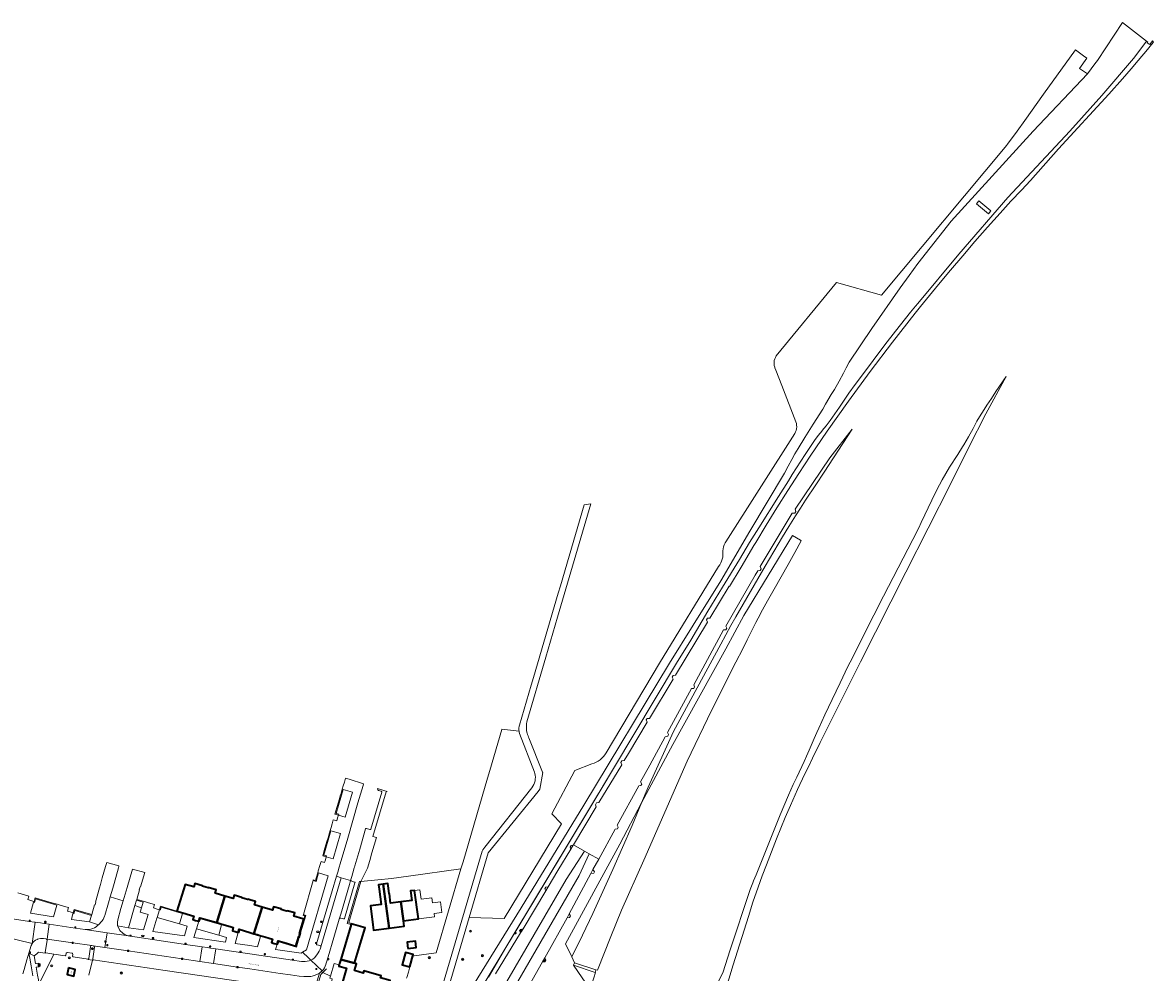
# Model space of a CAD drawing. Header units: metres. Extents: x 136597 to 137331, y 452400 to 453440.
# Tile 40 of 40: x 136917 to 137331, y 453092 to 453440. Entities that reach past the tile are written whole.
import ezdxf
from ezdxf.enums import TextEntityAlignment as Align

# ---------------------------------------------------------------- set-up
doc = ezdxf.new("R2010")
doc.units = ezdxf.units.M
doc.layers.get('0').update_dxf_attribs({"lineweight": 25})
for name, color, linetype, lineweight in [('AB-ondergrond', 7, 'Continuous', 25), ('B-WE-GR-BEPLANTING_CULTUUR_BOSPLANTSOEN-GV', 90, 'Continuous', 18), ('B-WE-GR-BEPLANTING_CULTUUR_HEESTERS-GV', 90, 'Continuous', 18), ('B-WE-GR-BOOM-S @ 0.2', 90, 'Continuous', 25), ('B-WE-GR-GROENVOORZIENING-GV', 80, 'Continuous', 18), ('B-WE-GR-HAAG-G', 90, 'GR-HAAG1', 13), ('B-WE-IE-TERREINAFSCHEIDING_KUNSTMATIG_HEKWERK-G', 20, 'IE-TERREINAFSCHEIDING-KUNSTMATIG', 18), ('B-WE-IE-TERREINAFSCHEIDING_KUNSTMATIG_MUUR-GV', 90, 'Continuous', 18), ('B-WE-KL-ET_KAST-S @ 0.2', 10, 'Continuous', 25), ('B-WE-KL-ET_LS_OV_LICHTMAST-S @ 0.2', 190, 'Continuous', 25), ('B-WE-KL-WATER-S @ 0.2', 170, 'Continuous', 25), ('B-WE-KW-KUNSTWERK_GELUIDSWERING_SCHERM-G', 170, 'Continuous', 18), ('B-WE-OG-BEBOUWING-GV', 7, 'Continuous', 35), ('B-WE-OG-BEBOUWING-T18', 10, 'Continuous', 18), ('B-WE-OG-TERREIN_CULTUURSCHEIDING-GV', 7, 'Continuous', 18), ('B-WE-OG-TERREIN_ERF-GV', 7, 'Continuous', 18), ('B-WE-OG-TOPOGRAFIE-T18', 10, 'Continuous', 18), ('B-WE-RI-GWA_KOLK-S @ 0.2', 30, 'Continuous', 25), ('B-WE-RI-GWA_RIOOLPUT-S @ 0.2', 30, 'Continuous', 25), ('B-WE-VH-VERHARDING_ASFALT-GV', 252, 'Continuous', 18), ('B-WE-VH-VERHARDING_BETONSTRAATSTEEN-GV', 252, 'Continuous', 18), ('B-WE-VH-VERHARDING_GESLOTEN-GV', 252, 'Continuous', 18), ('B-WE-VH-VERHARDING_OPEN-GV', 252, 'Continuous', 18), ('B-WE-VH-VERHARDING_STRAATBAKSTEEN-GV', 252, 'Continuous', 18), ('B-WE-VH-VERHARDING_TEGEL-GV', 252, 'Continuous', 18)]:
    doc.layers.add(name, color=color, linetype=linetype, lineweight=lineweight)
doc.styles.add('NLCS-ISO', font='NLCS-ISO.ttf')
doc.styles.add('NLCS-ISO-ANNOTATIEF-T18', font='NLCS-ISO.ttf', dxfattribs={"height": 1.8})
doc.linetypes.add('GR-HAAG1', pattern='A,6,[176,NLCS.shx,S=0.125,R=0,X=0,Y=0],-2', length=8)
doc.linetypes.add('IE-TERREINAFSCHEIDING-KUNSTMATIG', pattern='A,4,[82,NLCS.SHX,S=0.75,R=90,X=0,Y=0],4,-2', length=10)

# ---------------------------------------------------------------- blocks, each defined once
blk = doc.blocks.new('SKL-ET_KAST_ELEKTRA-SO')
at = {"color": 0, "linetype": 'ByBlock', "lineweight": 18}
for points in [[(-2, 2), (2, 2), (2, 1.68), (-2, 1.68)], [(-2, 1.52), (2, 1.52), (2, -2), (-2, -2)]]:
    blk.add_lwpolyline(points, close=True, dxfattribs=at)
at = {"color": 0, "linetype": 'ByBlock', "lineweight": 18, "style": 'NLCS-ISO'}
blk.add_text('et', height=1.5, dxfattribs=at).set_placement((0, 0), align=Align.MIDDLE_CENTER)
blk = doc.blocks.new('SKL-ET_OV_LICHTMAST-SO')
at = {"color": 0, "linetype": 'ByBlock', "lineweight": 18}
for points in [[(-1.2, 0), (-2, 0)], [(-1.4, 1.4), (-0.9, 0.9)], [(0, 2), (0, 1.2)], [(0.9, 0.9), (1.4, 1.4)], [(2, 0), (1.2, 0)], [(-1.4, -1.4), (-0.9, -0.9)], [(0, -1.2), (0, -2)], [(0.9, -0.9), (1.4, -1.4)]]:
    blk.add_lwpolyline(points, dxfattribs=at)
blk.add_circle((0, 0), 1, dxfattribs=at)
blk = doc.blocks.new('SKL-WATER_BRANDKRAAN_BRANDPUT-SO')
at = {"color": 0, "linetype": 'ByBlock', "lineweight": 18}
blk.add_ellipse((0, 0), major_axis=(2.5, 0), ratio=0.54, dxfattribs=at)
blk = doc.blocks.new('SRI-KOLK-SO')
at = {"color": 0, "linetype": 'ByBlock', "lineweight": 18}
blk.add_lwpolyline([(-1.125, -1.125), (1.125, -1.125), (1.125, 1.125), (-1.125, 1.125)], close=True, dxfattribs=at)
at = {"color": 0, "linetype": 'ByBlock', "lineweight": 18, "style": 'NLCS-ISO'}
blk.add_text('k', height=1.5, dxfattribs=at).set_placement((0, 0), align=Align.MIDDLE_CENTER)
blk = doc.blocks.new('SRI-PUT_INSPECTIEPUT_RIOOLPUT-SO')
at = {"color": 0, "linetype": 'ByBlock', "lineweight": 18}
blk.add_lwpolyline([(-1.125, -1.125), (1.125, -1.125), (1.125, 1.125), (-1.125, 1.125)], close=True, dxfattribs=at)
blk = doc.blocks.new('SGR-BOOM_01-SO')
at = {"linetype": 'ByBlock', "lineweight": 18}
h = blk.add_hatch(color=0, dxfattribs=at)
h.dxf.hatch_style = 1
edge = h.paths.add_edge_path()
edge.add_arc((0, 0), 0.25, 0, 360)
at = {"color": 0, "linetype": 'ByBlock', "lineweight": 18}
for radius in [2, 0.25]:
    blk.add_circle((0, 0), radius, dxfattribs=at)
blk = doc.blocks.new('A$C8609b1a7')
at = {"layer": 'B-WE-GR-BEPLANTING_CULTUUR_BOSPLANTSOEN-GV', "color": 9, "flags": 128}
for points in [[(-242.968, -366.928), (-225.882, -338.687), (-221.392, -331.265), (-194.267, -286.187), (-163.44, -234.6), (-158.193, -226.175), (-151.895, -215.549), (-146.6, -206.74), (-140.343, -196.622), (-136.64, -190.401), (-133.302, -185.045), (-126.029, -173.598), (-122.43, -167.782), (-121.033, -165.556), (-116.287, -158.171), (-114.592, -155.605), (-112.831, -153.084), (-111.483, -151.274), (-110.071, -149.512), (-109.999, -149.426), (-108.546, -147.625), (-107.152, -145.779), (-105.423, -143.341), (-103.76, -140.857), (-102.025, -138.243), (-100.287, -135.75), (-97.991, -132.577), (-95.652, -129.436), (-87.072, -118.067), (-83.166, -112.983), (-79.563, -108.363), (-77.739, -106.071), (-75.876, -103.81), (-75.025, -102.848), (-60.005, -84.771), (-41.984, -64.019), (-19.358, -39.747), (-7.62, -26.704), (3.995, -13.128), (8.172, -7.61), (8.776, -6.811), (0, 0), (-9.221, -13.88), (-10.169, -15.094), (-12.882, -18.763), (-32.787, -39.747), (-62.778, -72.733), (-75.07, -88.215), (-78.222, -92.598), (-81.461, -97.171), (-91.888, -112.09), (-100.199, -124.374), (-101.204, -126.39), (-102.245, -128.389), (-103.868, -131.369), (-105.55, -134.317), (-106.744, -136.253), (-108.811, -139.785), (-109.871, -141.535), (-113.357, -147.026), (-116.4, -151.97), (-118.816, -155.941), (-120.01, -157.935), (-121.171, -159.949), (-122.549, -162.461), (-123.873, -165.002), (-136.539, -186.277), (-147.173, -204.476), (-157.252, -220.63), (-166.006, -234.6), (-197.327, -286.63), (-220.261, -324.157), (-244.131, -362.657)], [(-244.131, -362.657), (-220.261, -324.157), (-197.327, -286.63), (-166.006, -234.6), (-157.252, -220.63), (-147.173, -204.476), (-136.539, -186.277), (-123.873, -165.002), (-122.549, -162.461), (-121.171, -159.949), (-120.01, -157.935), (-118.816, -155.941), (-116.4, -151.97), (-113.357, -147.026), (-109.871, -141.535), (-108.811, -139.785), (-106.744, -136.253), (-105.55, -134.317), (-103.868, -131.369), (-102.245, -128.389), (-101.204, -126.39), (-100.199, -124.374), (-91.888, -112.09), (-81.461, -97.171), (-78.222, -92.598), (-75.07, -88.215), (-62.778, -72.733), (-32.787, -39.747), (-12.882, -18.763), (-15.806, -16.777), (-13.116, -13.037), (-14.351, -12.114), (-17.202, -9.983), (-28.95, -26.155), (-35.786, -35.793), (-38.654, -39.747), (-42.111, -44.539), (-42.549, -45.063), (-43.055, -45.593), (-88.271, -99.882), (-104.774, -95.202), (-126.895, -122.064), (-127.2, -122.601), (-127.433, -123.173), (-127.591, -123.771), (-127.669, -124.384), (-127.669, -125.002), (-127.588, -125.614), (-127.429, -126.211), (-127.337, -126.461), (-127.016, -127.285), (-124.82, -132.956), (-119.684, -146.212), (-119.503, -146.829), (-119.403, -147.455), (-119.383, -148.089), (-119.442, -148.72), (-119.58, -149.339), (-119.796, -149.936), (-120.084, -150.501), (-145.392, -190.148), (-145.614, -190.536), (-145.939, -191.232), (-146.19, -191.958), (-146.364, -192.705), (-146.459, -193.467), (-146.474, -194.235), (-146.41, -195), (-146.489, -195.731), (-146.648, -196.472), (-146.884, -197.192), (-147.195, -197.882), (-147.576, -198.537), (-148.025, -199.147), (-169.645, -234.581), (-189.225, -267.466), (-189.652, -268.113), (-190.183, -268.78), (-190.775, -269.395), (-191.422, -269.952), (-192.118, -270.446), (-192.857, -270.872), (-193.633, -271.228), (-194.439, -271.509), (-200.663, -273.935), (-209.109, -289.76), (-205.578, -293.44), (-226.563, -328.072), (-239.356, -327.689), (-250.989, -367.193)]]:
    blk.add_lwpolyline(points, dxfattribs=at)
for points in [[(-52.687, -65.258), (-48.285, -68.956), (-49.175, -70.016), (-53.578, -66.318)], [(-192.316, -347.075), (-187.529, -334.686), (-183.585, -325.114), (-175.424, -306.749), (-159.472, -270.521), (-150.538, -251.993), (-141.705, -234.258), (-139.145, -229.307), (-137.525, -226.108), (-134.328, -219.688), (-132.666, -216.51), (-132.507, -216.213), (-130.11, -211.821), (-127.643, -207.467), (-125.07, -202.98), (-122.525, -198.477), (-120.097, -194.119), (-117.697, -189.746), (-118.004, -189.559), (-120.872, -187.805), (-138.8, -217.133), (-145.384, -229.34), (-164.798, -264.38), (-176.179, -285.754), (-179.658, -294.019), (-183.159, -302.132), (-186.734, -310.212), (-190.382, -318.259), (-194.103, -326.273), (-197.896, -334.254), (-201.761, -342.199), (-200.75, -344.305), (-192.907, -346.881)]]:
    blk.add_lwpolyline(points, close=True, dxfattribs=at)
at = {"layer": 'B-WE-GR-BEPLANTING_CULTUUR_HEESTERS-GV', "color": 9, "flags": 128}
blk.add_lwpolyline([(-378.682, -348.89), (-377.3, -343.404), (-379.014, -343.139), (-378.987, -342.965), (-384.408, -342.173), (-384.503, -342.138), (-384.597, -342.034), (-384.62, -341.896), (-384.551, -341.313), (-384.567, -341.117), (-384.659, -340.942), (-384.812, -340.818), (-384.942, -340.772), (-386.461, -340.565), (-386.66, -340.585), (-386.835, -340.68), (-386.959, -340.836), (-387.008, -340.992), (-387.09, -341.526), (-387.128, -341.625), (-387.234, -341.716), (-387.373, -341.735), (-391.569, -341.128), (-396.904, -351.989)], dxfattribs=at)
blk.add_lwpolyline([(-384.205, -349.236), (-386.635, -348.676), (-386.095, -346.236), (-383.665, -346.796)], close=True, dxfattribs=at)
at = {"layer": 'B-WE-GR-GROENVOORZIENING-GV', "color": 9, "flags": 128}
for points in [[(-145.826, -355.577), (-142.706, -345.027), (-137.096, -327.347), (-135.4, -322.125), (-133.473, -316.629), (-132.001, -312.542), (-130.494, -308.467), (-128.67, -303.681), (-126.797, -298.913), (-125.217, -295.013), (-123.595, -291.133), (-121.669, -286.717), (-119.055, -280.901), (-116.369, -275.119), (-115.234, -272.754), (-113.611, -269.371), (-110.781, -263.658), (-96.049, -234.114), (-79.413, -201.295), (-63.036, -168.988), (-56.331, -155.521), (-50.04, -143.333), (-42.705, -129.574), (-46.388, -135.118), (-48.084, -137.612), (-49.759, -140.121), (-51.369, -142.672), (-51.829, -143.428), (-53.344, -146.019), (-54.79, -148.649), (-56.445, -151.669), (-58.169, -154.65), (-58.626, -155.413), (-60.369, -158.226), (-63.39, -162.849), (-64.777, -165.107), (-66.095, -167.405), (-67.121, -169.299), (-68.536, -172.053), (-69.879, -174.842), (-73.742, -183.036), (-74.639, -184.978), (-76.801, -189.332), (-87.63, -210.027), (-91.169, -217.035), (-99.846, -234.215), (-100.621, -235.822), (-103.415, -241.786), (-106.393, -247.901), (-109.034, -253.554), (-111.307, -258.367), (-112.044, -259.981), (-113, -262.149), (-114.847, -266.513), (-115.803, -268.681), (-116.679, -270.597), (-119.372, -276.315), (-120.624, -279.045), (-122.353, -282.889), (-125.499, -290.09), (-134.292, -312.077), (-135.21, -314.284), (-135.499, -315.027), (-135.956, -316.282), (-136.387, -317.546), (-143.87, -340.014), (-146.289, -347.694), (-151.754, -358.785)], [(-195.068, -354.136), (-201.125, -345.205), (-200.75, -344.305), (-201.761, -342.199), (-204.073, -337.378), (-184.21, -300.837), (-176.179, -285.754), (-173.806, -279.991), (-164.533, -259.633), (-147.207, -227.595), (-145.341, -224.205), (-143.456, -220.825), (-141.624, -217.589), (-130.915, -199.107), (-124.57, -188.377), (-122.233, -184.493), (-119.842, -180.642), (-118.002, -177.771), (-116.121, -174.927), (-112.33, -169.258), (-109.305, -164.685), (-99.016, -148.877), (-107.259, -159.44), (-119.963, -178.251), (-119.702, -179.088), (-120.097, -179.672), (-121, -179.723), (-132.795, -199.236), (-132.414, -200.012), (-132.827, -200.692), (-133.616, -200.756), (-134.556, -202.373), (-145.386, -220.992), (-144.973, -221.762), (-145.291, -222.34), (-146.194, -222.442), (-157.123, -242.494), (-156.767, -243.217), (-157.091, -243.827), (-157.923, -243.916), (-166.661, -259.994), (-166.346, -260.712), (-166.638, -261.359), (-167.537, -261.547), (-173.221, -271.916), (-176.599, -278.077), (-176.129, -278.889), (-176.434, -279.454), (-177.273, -279.492), (-185.143, -293.934), (-184.736, -294.707), (-185.035, -295.252), (-185.881, -295.341), (-191.92, -306.363), (-194.006, -310.17), (-193.49, -310.987), (-193.745, -311.513), (-194.763, -311.64), (-202.741, -326.355), (-202.296, -327.103), (-202.588, -327.698), (-203.479, -327.869), (-211.641, -342.512), (-211.241, -343.389), (-211.578, -343.993), (-212.499, -343.974), (-220.743, -358.499)], [(-253.764, -368.493), (-234.572, -303.476), (-234.33, -302.942), (-234.018, -302.446), (-233.642, -301.997), (-233.621, -301.975), (-216.4, -280.26), (-216.003, -279.685), (-215.675, -279.068), (-215.419, -278.418), (-215.239, -277.743), (-215.137, -277.052), (-215.115, -276.354), (-215.173, -275.657), (-215.31, -274.972), (-215.441, -274.536), (-220.897, -260.376), (-221.063, -259.723), (-221.093, -259.49), (-227.383, -258.814), (-227.405, -258.888), (-231.835, -273.971), (-232.628, -276.686), (-241.625, -307.375), (-242.411, -309.966), (-251.402, -340.671), (-259.487, -341.82), (-259.864, -341.873), (-261.07, -345.85), (-261.347, -346.762), (-261.646, -347.745), (-262.23, -349.665)]]:
    blk.add_lwpolyline(points, dxfattribs=at)
for points in [[(-201.761, -342.199), (-197.896, -334.254), (-194.103, -326.273), (-190.382, -318.259), (-186.734, -310.212), (-183.159, -302.132), (-179.658, -294.019), (-176.179, -285.754), (-184.21, -300.837), (-204.073, -337.378)], [(-300.367, -340.498), (-298.98, -339.642), (-291.003, -312.454), (-294.53, -311.42), (-295.443, -314.539), (-296.571, -314.208), (-300.079, -326.699), (-299.206, -326.955), (-301.1, -333.405), (-300.995, -333.436), (-301.501, -335.159), (-301.606, -335.128), (-302.617, -338.57), (-309.141, -336.658), (-309.433, -337.654), (-309.721, -337.57), (-310.325, -339.423), (-300.92, -340.84)], [(-378.483, -329.387), (-377.706, -326.963), (-383.809, -325.18), (-384.179, -326.433), (-384.514, -326.341), (-385.089, -328.43)], [(-364.193, -331.503), (-358.674, -332.306), (-356.995, -326.675), (-359.879, -325.829), (-359.414, -324.16), (-361.809, -323.409)], [(-353.682, -327.765), (-353.754, -328.007), (-355.196, -332.837), (-343.696, -334.498), (-342.615, -330.888), (-345.522, -330.086)], [(-331.07, -334.221), (-339.227, -331.896), (-340.171, -335.114), (-328.688, -336.778), (-328.215, -335.097)], [(-323.934, -333.277), (-325.104, -337.308), (-319.696, -338.013), (-316.858, -338.455), (-315.805, -334.704), (-319.696, -333.528), (-323.376, -332.415), (-323.646, -333.359)]]:
    blk.add_lwpolyline(points, close=True, dxfattribs=at)
at = {"layer": 'B-WE-GR-HAAG-G', "color": 9, "flags": 128}
blk.add_lwpolyline([(-242.411, -309.966), (-251.402, -340.671), (-259.487, -341.82), (-259.864, -341.873), (-261.07, -345.85)], dxfattribs=at)
at = {"layer": 'B-WE-IE-TERREINAFSCHEIDING_KUNSTMATIG_HEKWERK-G', "color": 9, "flags": 128}
for points in [[(-295.041, -353.19), (-293.651, -348.603), (-291.574, -346.502)], [(-261.07, -345.85), (-261.347, -346.762), (-261.646, -347.745), (-262.23, -349.665), (-262.334, -350.009)]]:
    blk.add_lwpolyline(points, dxfattribs=at)
at = {"layer": 'B-WE-IE-TERREINAFSCHEIDING_KUNSTMATIG_MUUR-GV', "color": 9, "flags": 128}
blk.add_lwpolyline([(-201.125, -345.205), (-193.227, -347.836), (-192.907, -346.881), (-200.75, -344.305)], close=True, dxfattribs=at)
at = {"layer": 'B-WE-KW-KUNSTWERK_GELUIDSWERING_SCHERM-G', "color": 9, "flags": 128}
for points in [[(-188.481, -276.505), (-222.985, -333.806), (-225.882, -338.687)], [(-232.345, -349.576), (-225.882, -338.687)]]:
    blk.add_lwpolyline(points, dxfattribs=at)
at = {"layer": 'B-WE-OG-BEBOUWING-GV', "color": 9, "flags": 128}
for points in [[(-328.815, -319.894), (-332.44, -318.829), (-332.096, -317.587), (-334.924, -316.791), (-334.978, -316.942), (-335.813, -316.699), (-337.068, -316.333), (-337.024, -316.153), (-339.881, -315.352), (-340.226, -316.559), (-343.425, -315.649), (-346.456, -325.378), (-344.319, -326.006), (-341.412, -326.861), (-340.244, -327.205), (-340.628, -328.502), (-339.586, -328.805), (-338.419, -329.144), (-338.008, -327.864), (-331.849, -329.631)], [(-270.837, -315.571), (-272.591, -315.805), (-272.384, -317.354), (-271.629, -323.001), (-275.573, -323.525), (-274.65, -330.445), (-274.385, -332.437), (-268.673, -331.678)], [(-270.837, -315.571), (-268.673, -331.678), (-263.141, -330.943), (-263.407, -328.952), (-264.364, -322.032), (-268.13, -322.533), (-268.596, -319.05), (-268.645, -319.057), (-268.924, -316.954), (-268.912, -316.952), (-269.126, -315.342)], [(-264.364, -322.032), (-263.407, -328.952), (-257.89, -328.219), (-259.372, -317.825), (-260.896, -318.027), (-260.431, -321.51)], [(-315.19, -323.917), (-318.029, -323.085), (-317.669, -321.856), (-319.696, -321.262), (-320.501, -321.003), (-320.542, -321.134), (-321.365, -320.885), (-322.652, -320.497), (-322.61, -320.37), (-325.454, -319.538), (-325.814, -320.776), (-328.815, -319.894), (-331.849, -329.631), (-329.953, -330.175), (-326.95, -331.036), (-325.766, -331.376), (-326.116, -332.598), (-325.112, -332.91), (-323.934, -333.277), (-323.581, -332.04), (-319.696, -333.251), (-318.232, -333.68)], [(-299.939, -328.386), (-300.249, -328.295), (-303.605, -327.311), (-303.245, -326.084), (-306.07, -325.256), (-306.12, -325.428), (-307.089, -325.144), (-308.253, -324.803), (-308.203, -324.631), (-311.019, -323.806), (-311.379, -325.034), (-315.19, -323.917), (-318.232, -333.68), (-317.041, -334.029), (-315.718, -334.417), (-314.21, -334.859), (-312.608, -335.329), (-311.437, -335.672), (-311.813, -336.957), (-310.857, -337.237), (-309.721, -337.57), (-309.345, -336.286), (-306.274, -337.186), (-303.683, -337.945), (-302.82, -338.198), (-301.809, -334.755), (-301.704, -334.786), (-301.367, -333.639), (-301.472, -333.608)], [(-286.427, -343.072), (-281.352, -344.519), (-278.82, -335.981), (-277.504, -331.547), (-282.567, -330.058), (-282.644, -330.317)], [(-261.833, -339.137), (-258.791, -338.787), (-259.062, -336.435), (-262.104, -336.785)], [(-287.02, -345.089), (-287.118, -345.424), (-287.145, -345.517), (-284.268, -346.363), (-287.142, -356.105), (-274.696, -359.755), (-273.656, -356.168), (-270.112, -357.196), (-268.273, -350.857), (-271.836, -349.823), (-271.646, -349.17), (-277.993, -347.323), (-278.217, -348.091), (-281.337, -347.181), (-280.623, -344.732), (-281.352, -344.519), (-286.427, -343.072), (-286.889, -344.643)], [(-261.07, -345.85), (-259.854, -341.258), (-262.648, -340.518), (-263.864, -345.11)], [(-386.095, -346.236), (-386.635, -348.676), (-384.205, -349.236), (-383.665, -346.796)]]:
    blk.add_lwpolyline(points, close=True, dxfattribs=at)
at = {"layer": 'B-WE-OG-TERREIN_CULTUURSCHEIDING-GV', "color": 9, "flags": 128}
for points in [[(-229.691, -348.437), (-220.604, -333.387), (-220.903, -332.62), (-220.585, -332.088), (-219.645, -331.924), (-211.336, -318.038), (-211.642, -317.265), (-211.298, -316.644), (-210.458, -316.556), (-206.853, -310.592), (-202.111, -302.746), (-202.41, -301.973), (-202.047, -301.333), (-201.214, -301.257), (-201.127, -301.111), (-192.841, -287.2), (-193.118, -286.428), (-192.699, -285.698), (-191.822, -285.616), (-183.426, -271.807), (-183.788, -270.938), (-183.401, -270.316), (-182.537, -270.189), (-181.016, -267.643), (-174.218, -256.266), (-174.535, -255.39), (-174.218, -254.869), (-173.316, -254.81), (-164.692, -240.47), (-164.984, -239.671), (-164.641, -239.144), (-163.81, -238.979), (-152.012, -219.561), (-152.438, -218.76), (-152.056, -218.13), (-151.192, -218.099), (-144.082, -206.397), (-143.942, -206.473), (-139.715, -199.384), (-135.053, -191.566), (-134.381, -190.433), (-130.532, -184.04), (-126.614, -177.688), (-122.629, -171.379), (-118.576, -165.112), (-114.397, -158.812), (-108.281, -149.67), (-100.451, -138.676), (-92.452, -127.803), (-84.287, -117.055), (-75.957, -106.434), (-73.995, -104.011), (-67.464, -95.943), (-63.046, -90.633), (-58.581, -85.363), (-54.069, -80.133), (-49.51, -74.944), (-44.904, -69.796), (-40.964, -65.391), (-37.063, -61.414), (-33.778, -57.841), (-23.502, -46.224), (-5.01, -26.221), (-0.044, -20.586), (3.186, -16.943), (5.74, -13.82), (9.118, -9.894), (10.633, -8.028), (11.282, -7.194), (11.001, -6.664), (9.95, -8.059), (9.792, -7.937), (9.057, -7.37), (9.222, -7.157), (8.808, -6.836), (8.776, -6.811), (8.172, -7.61), (3.995, -13.128), (-7.62, -26.704), (-19.358, -39.747), (-41.984, -64.019), (-60.005, -84.771), (-75.025, -102.848), (-75.876, -103.81), (-77.739, -106.071), (-79.563, -108.363), (-83.166, -112.983), (-87.072, -118.067), (-95.652, -129.436), (-97.991, -132.577), (-100.287, -135.75), (-102.025, -138.243), (-103.76, -140.857), (-105.423, -143.341), (-107.152, -145.779), (-108.546, -147.625), (-109.999, -149.426), (-110.071, -149.512), (-111.483, -151.274), (-112.831, -153.084), (-114.592, -155.605), (-116.287, -158.171), (-121.033, -165.556), (-122.43, -167.782), (-126.029, -173.598), (-133.302, -185.045), (-136.64, -190.401), (-140.343, -196.622), (-146.6, -206.74), (-151.895, -215.549), (-158.193, -226.175), (-163.44, -234.6), (-194.267, -286.187), (-221.392, -331.265), (-225.882, -338.687), (-242.968, -366.928)], [(-319.696, -351.716), (-350.677, -347.109), (-377.071, -343.226), (-377.103, -343.434), (-377.3, -343.404), (-378.682, -348.89)]]:
    blk.add_lwpolyline(points, dxfattribs=at)
blk.add_lwpolyline([(-396.904, -351.989), (-391.569, -341.128), (-394.42, -340.715), (-394.698, -340.777), (-397.172, -340.497), (-397.785, -341.023), (-398.689, -341.836), (-398.231, -344.637), (-398.02, -344.603), (-397.063, -344.45), (-396.838, -345.816), (-397.795, -345.959), (-397.998, -345.99), (-397.483, -348.823), (-397.165, -350.571), (-397, -351.48)], close=True, dxfattribs=at)
at = {"layer": 'B-WE-OG-TERREIN_ERF-GV', "color": 9, "flags": 128}
for points in [[(-262.23, -349.665), (-261.646, -347.745), (-261.347, -346.762), (-261.07, -345.85), (-259.864, -341.873), (-259.487, -341.82), (-251.402, -340.671), (-242.411, -309.966), (-261.583, -312.649), (-267.819, -313.444), (-272.841, -313.983), (-279.062, -314.554), (-283.485, -329.62), (-282.536, -329.887), (-282.567, -330.058), (-277.504, -331.547), (-278.82, -335.981), (-281.352, -344.519), (-280.623, -344.732), (-281.337, -347.181), (-278.217, -348.091), (-277.993, -347.323), (-271.646, -349.17)], [(-287.142, -356.105), (-284.268, -346.363), (-287.145, -345.517), (-287.118, -345.424), (-287.02, -345.089), (-288.786, -344.566), (-290.157, -349.202)]]:
    blk.add_lwpolyline(points, dxfattribs=at)
for points in [[(-282.644, -330.317), (-282.567, -330.058), (-282.536, -329.887), (-283.485, -329.62), (-279.062, -314.554), (-279.488, -314.593), (-284.087, -329.889)], [(-270.837, -315.571), (-269.126, -315.342), (-268.912, -316.952), (-268.924, -316.954), (-268.645, -319.057), (-268.596, -319.05), (-268.13, -322.533), (-264.364, -322.032), (-260.431, -321.51), (-260.896, -318.027), (-259.372, -317.825), (-257.398, -317.563), (-256.933, -321.043), (-252.993, -320.52), (-252.745, -322.399), (-249.846, -322.016), (-249.331, -325.922), (-252.231, -326.304), (-252.08, -327.447), (-257.89, -328.219), (-263.407, -328.952), (-263.141, -330.943), (-268.673, -331.678), (-274.385, -332.437), (-274.65, -330.445), (-275.573, -323.525), (-271.629, -323.001), (-272.384, -317.354), (-272.591, -315.805)], [(-352.823, -324.89), (-353.682, -327.765), (-345.522, -330.086), (-344.404, -326.294), (-352.218, -323.996), (-352.49, -324.983), (-352.779, -324.903)], [(-309.721, -337.57), (-309.433, -337.654), (-309.141, -336.658), (-302.617, -338.57), (-301.606, -335.128), (-301.501, -335.159), (-300.995, -333.436), (-301.1, -333.405), (-299.206, -326.955), (-300.079, -326.699), (-300.16, -326.988), (-299.581, -327.158), (-299.939, -328.386), (-301.472, -333.608), (-301.367, -333.639), (-301.704, -334.786), (-301.809, -334.755), (-302.82, -338.198), (-303.683, -337.945), (-306.274, -337.186), (-309.345, -336.286)], [(-338.419, -329.144), (-339.227, -331.896), (-331.07, -334.221), (-330.036, -330.463), (-337.811, -328.233), (-338.133, -329.236)]]:
    blk.add_lwpolyline(points, close=True, dxfattribs=at)
at = {"layer": 'B-WE-VH-VERHARDING_ASFALT-GV', "color": 9, "flags": 128}
for points in [[(-250.989, -367.193), (-239.356, -327.689), (-232.41, -304.101), (-214.139, -281.605), (-213.506, -280.76), (-212.439, -274.693), (-212.447, -274.68), (-212.513, -274.548), (-217.53, -261.891), (-217.591, -261.737), (-217.803, -261.226), (-217.999, -260.709), (-218.148, -260.196), (-218.32, -259.374), (-218.412, -258.54), (-218.424, -257.7), (-218.357, -256.864), (-218.21, -256.037), (-211.257, -232.358), (-206.954, -217.703), (-194.791, -176.281), (-197.198, -176.633), (-205.938, -206.251), (-206.736, -208.954), (-215.838, -239.798), (-216.668, -242.61), (-220.991, -257.262), (-221.085, -257.709), (-221.157, -258.379), (-221.15, -259.054), (-221.093, -259.49), (-221.063, -259.723), (-220.897, -260.376), (-215.441, -274.536), (-215.31, -274.972), (-215.173, -275.657), (-215.115, -276.354), (-215.137, -277.052), (-215.239, -277.743), (-215.419, -278.418), (-215.675, -279.068), (-216.003, -279.685), (-216.4, -280.26), (-233.621, -301.975), (-233.642, -301.997), (-234.018, -302.446), (-234.33, -302.942), (-234.572, -303.476), (-253.764, -368.493)], [(-220.743, -358.499), (-212.499, -343.974), (-211.641, -342.512), (-203.479, -327.869), (-202.741, -326.355), (-194.763, -311.64), (-194.006, -310.17), (-191.92, -306.363), (-195.385, -304.386), (-199.025, -312.406), (-227.369, -361.287)], [(-230.358, -359.365), (-203.852, -313.797), (-197.125, -303.394), (-201.127, -301.111), (-201.214, -301.257), (-202.111, -302.746), (-206.853, -310.592), (-210.458, -316.556), (-211.336, -318.038), (-219.645, -331.924), (-220.604, -333.387), (-229.691, -348.437)]]:
    blk.add_lwpolyline(points, dxfattribs=at)
for points in [[(-197.125, -303.394), (-203.852, -313.797), (-230.358, -359.365), (-227.369, -361.287), (-199.025, -312.406), (-195.385, -304.386)], [(-378.987, -342.965), (-379.014, -343.139), (-377.3, -343.404), (-377.103, -343.434), (-377.071, -343.226), (-377.17, -343.188), (-377.262, -343.082), (-377.282, -342.943), (-376.679, -338.659), (-376.696, -338.452), (-376.79, -338.271), (-376.946, -338.14), (-377.067, -338.092), (-377.557, -338.003), (-377.766, -338.047), (-377.944, -338.163), (-378.067, -338.337), (-378.102, -338.439), (-378.703, -342.752), (-378.742, -342.855), (-378.848, -342.946)]]:
    blk.add_lwpolyline(points, close=True, dxfattribs=at)
at = {"layer": 'B-WE-VH-VERHARDING_BETONSTRAATSTEEN-GV', "color": 9, "flags": 128}
for points in [[(-399.397, -337.234), (-399.096, -336.842), (-398.674, -336.423), (-398.2, -336.064), (-397.682, -335.772), (-397.522, -335.701), (-396.998, -335.526), (-396.455, -335.428), (-395.903, -335.409), (-395.354, -335.47), (-394.405, -335.586), (-393.975, -335.65), (-393.218, -330.207), (-395.05, -329.939), (-396.425, -329.74), (-398.337, -329.487)], [(-394.405, -335.586), (-394.244, -335.648), (-394.091, -335.785), (-394.001, -335.969), (-393.988, -336.178), (-394.632, -340.43), (-394.613, -340.569), (-394.523, -340.676), (-394.42, -340.715), (-391.569, -341.128), (-387.373, -341.735), (-387.234, -341.716), (-387.128, -341.625), (-387.09, -341.526), (-387.008, -340.992), (-386.959, -340.836), (-386.835, -340.68), (-386.66, -340.585), (-386.461, -340.565), (-384.942, -340.772), (-384.812, -340.818), (-384.659, -340.942), (-384.567, -341.117), (-384.551, -341.313), (-384.62, -341.896), (-384.597, -342.034), (-384.503, -342.138), (-384.408, -342.173), (-378.987, -342.965), (-378.848, -342.946), (-378.742, -342.855), (-378.703, -342.752), (-378.102, -338.439), (-378.067, -338.337), (-377.944, -338.163), (-377.766, -338.047), (-377.557, -338.003), (-384.612, -337.038), (-393.975, -335.65)], [(-333.035, -344.63), (-332.22, -339.221), (-334.116, -338.94), (-335.342, -338.763), (-337.228, -338.492), (-338.041, -343.886)]]:
    blk.add_lwpolyline(points, close=True, dxfattribs=at)
for points in [[(-402.857, -348.357), (-402.398, -346.838), (-401.427, -343.21), (-400.621, -340.77), (-399.778, -338.011), (-399.6, -337.612), (-399.397, -337.234), (-416.052, -333.214)], [(-308.628, -348.241), (-319.696, -346.607), (-324.259, -345.934), (-333.035, -344.63), (-338.041, -343.886), (-344.495, -342.927), (-364.3, -339.985), (-372.889, -338.711), (-377.067, -338.092), (-376.946, -338.14), (-376.79, -338.271), (-376.696, -338.452), (-376.679, -338.659), (-377.282, -342.943), (-377.262, -343.082), (-377.17, -343.188), (-377.071, -343.226), (-350.677, -347.109), (-319.696, -351.716)]]:
    blk.add_lwpolyline(points, dxfattribs=at)
at = {"layer": 'B-WE-VH-VERHARDING_GESLOTEN-GV', "color": 9, "flags": 128}
for points in [[(-219.645, -331.924), (-220.585, -332.088), (-220.903, -332.62), (-220.604, -333.387)], [(-211.641, -342.512), (-212.499, -343.974), (-211.578, -343.993), (-211.241, -343.389)]]:
    blk.add_lwpolyline(points, close=True, dxfattribs=at)
blk.add_lwpolyline([(-399.178, -349.135), (-399.814, -345.391), (-400.286, -342.613), (-400.621, -340.77), (-401.427, -343.21), (-402.398, -346.838), (-402.857, -348.357)], dxfattribs=at)
at = {"layer": 'B-WE-VH-VERHARDING_OPEN-GV', "color": 9, "flags": 128}
blk.add_lwpolyline([(-195.068, -354.136), (-193.687, -349.788), (-193.082, -347.885), (-193.227, -347.836), (-201.125, -345.205)], close=True, dxfattribs=at)
at = {"layer": 'B-WE-VH-VERHARDING_STRAATBAKSTEEN-GV', "color": 9, "flags": 128}
for points in [[(-293.17, -347.247), (-292.758, -346.767), (-292.394, -346.22), (-292.1, -345.633), (-291.88, -345.015), (-291.834, -344.85), (-291.395, -343.418), (-291.27, -342.968), (-291.05, -342.142), (-288.95, -335.077), (-286.981, -328.348), (-286.439, -326.512), (-283.265, -315.696), (-282.968, -314.737), (-282.813, -314.148), (-286.217, -313.165), (-293.649, -338.473), (-293.757, -338.611), (-293.994, -339.351), (-294.305, -340.063), (-294.688, -340.739), (-295.138, -341.372), (-295.16, -341.4), (-296.061, -342.573), (-296.675, -342.979), (-297.331, -343.318), (-297.351, -343.326)], [(-293.757, -338.611), (-293.649, -338.473), (-286.217, -313.165), (-287.98, -312.656), (-289.535, -317.966), (-295.253, -337.441), (-295.254, -337.581), (-295.179, -337.699), (-295.082, -337.751), (-294.048, -338.045), (-293.881, -338.13), (-293.769, -338.274), (-293.728, -338.452)], [(-379.999, -332.151), (-371.919, -333.335), (-364.108, -334.508), (-364.086, -334.511), (-364.331, -334.459), (-364.961, -334.244), (-365.56, -333.954), (-366.121, -333.594), (-366.634, -333.17), (-366.95, -332.85), (-367.279, -332.477), (-367.502, -332.134), (-368.173, -330.773), (-368.228, -330.075), (-368.204, -329.372), (-368.1, -328.676), (-368.096, -328.657), (-366.966, -324.455), (-366.116, -321.65), (-366.113, -321.641), (-370.896, -320.239), (-371.53, -322.435), (-372.878, -327.051), (-372.931, -327.227), (-373.179, -327.881), (-373.501, -328.502), (-373.894, -329.087), (-375.193, -330.476), (-375.475, -330.732), (-376.029, -331.152), (-376.628, -331.506), (-377.263, -331.789), (-377.927, -331.998), (-378.61, -332.128), (-379.304, -332.18)], [(-399.397, -337.234), (-398.337, -329.487), (-398.647, -329.446), (-400.411, -329.186), (-412.455, -327.422), (-415.162, -327.012), (-416.052, -333.214)], [(-393.218, -330.207), (-393.975, -335.65), (-384.612, -337.038), (-377.557, -338.003), (-377.067, -338.092), (-372.889, -338.711), (-371.919, -333.335), (-379.999, -332.151), (-383.662, -331.603)], [(-371.919, -333.335), (-372.889, -338.711), (-364.3, -339.985), (-344.495, -342.927), (-338.041, -343.886), (-337.228, -338.492), (-343.294, -337.62), (-363.431, -334.638), (-363.68, -334.598), (-364.086, -334.511), (-364.108, -334.508)], [(-301.689, -349.237), (-299.99, -349.335), (-297.344, -349.299), (-295.97, -349.033), (-294.203, -348.087), (-293.669, -347.707), (-293.571, -347.618), (-293.185, -347.265), (-293.17, -347.247), (-297.351, -343.326), (-298.02, -343.583), (-298.734, -343.773), (-299.464, -343.884), (-300.201, -343.915), (-300.783, -343.884), (-304.035, -343.421), (-319.696, -341.083), (-323.143, -340.568), (-332.22, -339.221), (-333.035, -344.63), (-324.259, -345.934), (-319.696, -346.607), (-308.628, -348.241), (-304.874, -348.798)]]:
    blk.add_lwpolyline(points, close=True, dxfattribs=at)
at = {"layer": 'B-WE-VH-VERHARDING_TEGEL-GV', "color": 9, "flags": 128}
for points in [[(-291.709, -305.495), (-292.046, -306.646), (-292.328, -307.606), (-293.614, -307.23), (-294.036, -308.668), (-294.635, -310.712), (-294.818, -311.336), (-295.394, -313.303), (-295.647, -314.167), (-296.49, -313.92), (-296.571, -314.208), (-295.443, -314.539), (-294.53, -311.42), (-291.003, -312.454), (-298.98, -339.642), (-300.367, -340.498), (-300.269, -340.59), (-298.319, -342.418), (-297.351, -343.326), (-297.331, -343.318), (-296.675, -342.979), (-296.061, -342.573), (-295.16, -341.4), (-295.138, -341.372), (-294.688, -340.739), (-294.305, -340.063), (-293.994, -339.351), (-293.757, -338.611), (-293.728, -338.452), (-293.769, -338.274), (-293.881, -338.13), (-294.048, -338.045), (-295.082, -337.751), (-295.179, -337.699), (-295.254, -337.581), (-295.253, -337.441), (-289.535, -317.966), (-287.98, -312.656), (-287.523, -311.096), (-287.027, -309.337), (-286.652, -308.066), (-283.872, -298.649), (-280.092, -285.807), (-278.185, -279.367), (-278.026, -278.828), (-283.384, -277.084), (-283.384, -277.085), (-284.671, -276.709), (-285.093, -278.148), (-285.48, -279.472), (-285.867, -280.791), (-286.316, -282.322), (-286.577, -283.213), (-286.877, -284.239), (-287.704, -287.061), (-288.52, -289.844), (-287.233, -290.22), (-287.542, -291.275), (-287.852, -292.331), (-289.138, -291.955), (-289.56, -293.396), (-289.95, -294.728), (-290.295, -295.903), (-290.78, -297.559), (-291.065, -298.529), (-291.35, -299.505), (-292.183, -302.345), (-292.996, -305.119)], [(-287.233, -290.22), (-287.149, -289.932), (-288.148, -289.64), (-285.579, -280.875), (-282.096, -281.897), (-284.747, -290.946)], [(-291.709, -305.495), (-291.625, -305.207), (-292.624, -304.915), (-290.007, -295.987), (-286.524, -297.009), (-289.225, -306.226)], [(-375.193, -330.476), (-373.894, -329.087), (-373.501, -328.502), (-373.179, -327.881), (-372.931, -327.227), (-372.878, -327.051), (-371.53, -322.435), (-370.896, -320.239), (-369.939, -316.98), (-369.46, -315.312), (-367.819, -309.59), (-367.744, -309.126), (-367.651, -308.767), (-372.112, -307.568), (-372.549, -309.083), (-373.759, -313.276), (-374.432, -315.609), (-374.389, -315.619), (-374.751, -316.876), (-376.253, -322.085), (-376.128, -322.114), (-376.421, -323.15), (-376.566, -323.08), (-377.622, -326.675), (-377.706, -326.963), (-378.483, -329.387)], [(-366.113, -321.641), (-366.116, -321.65), (-366.966, -324.455), (-368.096, -328.657), (-368.1, -328.676), (-368.204, -329.372), (-368.228, -330.075), (-368.173, -330.773), (-364.193, -331.503), (-361.809, -323.409), (-361.216, -321.394), (-361.132, -321.106), (-360.11, -317.656), (-360.213, -317.619), (-359.877, -316.484), (-359.768, -316.504), (-358.237, -311.297), (-362.67, -310.106), (-364.65, -316.74)], [(-391.691, -327.444), (-400.117, -326.213), (-398.909, -322.122), (-398.56, -322.225), (-398.183, -320.886), (-390.399, -323.193)], [(-338.419, -329.144), (-339.586, -328.805), (-340.628, -328.502), (-340.244, -327.205), (-341.412, -326.861), (-344.319, -326.006), (-346.456, -325.378), (-352.426, -323.622), (-352.779, -324.903), (-352.49, -324.983), (-352.218, -323.996), (-344.404, -326.294), (-345.522, -330.086), (-342.615, -330.888), (-343.696, -334.498), (-355.196, -332.837), (-353.754, -328.007), (-353.682, -327.765), (-352.823, -324.89), (-353.985, -324.555), (-355.007, -324.261), (-354.599, -323), (-355.927, -322.616), (-358.751, -321.797), (-361.132, -321.106), (-361.216, -321.394), (-358.835, -322.085), (-359.414, -324.16), (-359.879, -325.829), (-356.995, -326.675), (-358.674, -332.306), (-364.193, -331.503), (-368.173, -330.773), (-367.502, -332.134), (-367.279, -332.477), (-366.95, -332.85), (-366.634, -333.17), (-366.121, -333.594), (-365.56, -333.954), (-364.961, -334.244), (-364.331, -334.459), (-364.086, -334.511), (-363.68, -334.598), (-363.431, -334.638), (-343.294, -337.62), (-337.228, -338.492), (-335.342, -338.763), (-334.116, -338.94), (-332.22, -339.221), (-323.143, -340.568), (-319.696, -341.083), (-304.035, -343.421), (-300.783, -343.884), (-300.201, -343.915), (-299.464, -343.884), (-298.734, -343.773), (-298.02, -343.583), (-297.351, -343.326), (-298.319, -342.418), (-300.269, -340.59), (-300.367, -340.498), (-300.92, -340.84), (-310.325, -339.423), (-309.721, -337.57), (-310.857, -337.237), (-311.813, -336.957), (-311.437, -335.672), (-312.608, -335.329), (-314.21, -334.859), (-315.718, -334.417), (-317.041, -334.029), (-318.232, -333.68), (-319.696, -333.251), (-323.581, -332.04), (-323.934, -333.277), (-325.112, -332.91), (-326.116, -332.598), (-325.766, -331.376), (-326.95, -331.036), (-329.953, -330.175), (-331.849, -329.631), (-338.008, -327.864)], [(-338.419, -329.144), (-338.133, -329.236), (-337.811, -328.233), (-330.036, -330.463), (-331.07, -334.221), (-328.215, -335.097), (-328.688, -336.778), (-340.171, -335.114), (-339.227, -331.896)], [(-400.621, -340.77), (-398.689, -341.836), (-397.785, -341.023), (-397.172, -340.497), (-394.698, -340.777), (-394.42, -340.715), (-394.523, -340.676), (-394.613, -340.569), (-394.632, -340.43), (-393.988, -336.178), (-394.001, -335.969), (-394.091, -335.785), (-394.244, -335.648), (-394.405, -335.586), (-395.354, -335.47), (-395.903, -335.409), (-396.455, -335.428), (-396.998, -335.526), (-397.522, -335.701), (-397.682, -335.772), (-398.2, -336.064), (-398.674, -336.423), (-399.096, -336.842), (-399.397, -337.234), (-399.6, -337.612), (-399.778, -338.011)], [(-323.934, -333.277), (-323.646, -333.359), (-323.376, -332.415), (-319.696, -333.528), (-315.805, -334.704), (-316.858, -338.455), (-319.696, -338.013), (-325.104, -337.308)], [(-284.117, -378.818), (-280.974, -377.912), (-292.621, -360.98), (-292.619, -360.777), (-289.836, -351.258), (-289.505, -350.233), (-290.379, -349.951), (-290.157, -349.202), (-292.937, -347.912), (-293.571, -347.618), (-293.669, -347.707), (-294.203, -348.087), (-296.506, -355.803), (-297.026, -357.581), (-297.12, -358.031), (-297.173, -358.638), (-297.147, -359.247), (-297.042, -359.848), (-296.859, -360.429), (-296.601, -360.982), (-296.274, -361.496), (-284.192, -378.718)]]:
    blk.add_lwpolyline(points, close=True, dxfattribs=at)
for points in [[(-290.157, -349.202), (-288.786, -344.566), (-287.02, -345.089), (-286.889, -344.643), (-286.427, -343.072), (-282.644, -330.317), (-284.087, -329.889), (-279.488, -314.593), (-279.062, -314.554), (-276.632, -309.636), (-275.807, -306.829), (-274.982, -304.023), (-274.157, -301.216), (-273.351, -298.47), (-274.644, -298.09), (-269.777, -281.706), (-269.35, -281.649), (-272.187, -280.727), (-272.896, -280.496), (-272.925, -280.595), (-272.941, -280.793), (-272.879, -280.982), (-272.748, -281.132), (-272.589, -281.213), (-271.615, -281.507), (-271.484, -281.576), (-271.408, -281.701), (-271.408, -281.847), (-271.421, -281.884), (-275.408, -295.374), (-275.46, -295.469), (-275.579, -295.544), (-275.719, -295.543), (-277, -295.163), (-277.09, -295.153), (-277.221, -295.203), (-277.305, -295.314), (-279.467, -302.78), (-281.256, -308.883), (-281.38, -309.256), (-281.473, -309.581), (-282.001, -311.423), (-282.371, -312.687), (-282.731, -313.838), (-282.813, -314.148), (-282.69, -314.183), (-282.574, -314.356), (-282.401, -314.477), (-281.364, -314.767), (-281.245, -314.841), (-281.184, -314.968), (-281.191, -315.078), (-284.981, -328.087), (-284.989, -328.109), (-285.077, -328.231), (-285.214, -328.293), (-285.364, -328.276), (-286.367, -328.014), (-286.523, -328), (-286.718, -328.051), (-286.879, -328.174), (-286.981, -328.348), (-288.95, -335.077), (-291.05, -342.142), (-291.27, -342.968), (-291.395, -343.418), (-291.834, -344.85), (-291.88, -345.015), (-292.1, -345.633), (-292.394, -346.22), (-292.758, -346.767), (-293.17, -347.247), (-293.185, -347.265), (-293.571, -347.618), (-292.937, -347.912)], [(-412.455, -327.422), (-400.411, -329.186), (-398.647, -329.446), (-398.337, -329.487), (-396.425, -329.74), (-395.05, -329.939), (-393.218, -330.207), (-383.662, -331.603), (-379.999, -332.151), (-379.304, -332.18), (-378.61, -332.128), (-377.927, -331.998), (-377.263, -331.789), (-376.628, -331.506), (-376.029, -331.152), (-375.475, -330.732), (-375.193, -330.476), (-378.483, -329.387), (-385.089, -328.43), (-384.514, -326.341), (-384.179, -326.433), (-383.809, -325.18), (-377.706, -326.963), (-377.622, -326.675), (-384.012, -324.808), (-384.382, -326.06), (-384.433, -326.045), (-385.546, -325.721), (-386.565, -325.425), (-386.2, -324.124), (-387.66, -323.691), (-390.314, -322.905), (-392.243, -322.333), (-398.389, -320.512), (-398.768, -321.854), (-398.825, -321.837), (-399.943, -321.512), (-401.064, -321.185), (-400.624, -319.878), (-401.861, -319.513), (-404.721, -318.67)], [(-397.483, -348.823), (-397.998, -345.99), (-397.795, -345.959), (-396.838, -345.816), (-397.063, -344.45), (-398.02, -344.603), (-398.231, -344.637), (-398.689, -341.836), (-400.621, -340.77), (-400.286, -342.613), (-399.814, -345.391), (-399.178, -349.135)]]:
    blk.add_lwpolyline(points, dxfattribs=at)
at = {"layer": 'B-WE-GR-BOOM-S @ 0.2', "color": 9, "xscale": 0.2, "yscale": 0.2, "zscale": 0.2}
for p in [(-238.867, -332.733), (-385.854, -342.537), (-253.942, -342.441), (-241.756, -343.04), (-234.511, -341.702), (-392.287, -345.439), (-366.813, -348.105)]:
    blk.add_blockref('SGR-BOOM_01-SO', p, dxfattribs=at)
at = {"layer": 'B-WE-KL-ET_KAST-S @ 0.2', "color": 9, "xscale": 0.2, "yscale": 0.2, "zscale": 0.2}
blk.add_blockref('SKL-ET_KAST_ELEKTRA-SO', (-396.878, -345.17), dxfattribs=at)
at = {"layer": 'B-WE-KL-ET_LS_OV_LICHTMAST-S @ 0.2', "color": 9, "xscale": 0.2, "yscale": 0.2, "zscale": 0.2}
for p in [(-394.612, -329.421), (-293.535, -329.315), (-355.165, -335.312), (-222.378, -333.49), (-377.431, -339.158), (-334.261, -338.355), (-314.2, -341.197)]:
    blk.add_blockref('SKL-ET_OV_LICHTMAST-SO', p, dxfattribs=at)
at = {"layer": 'B-WE-KL-WATER-S @ 0.2', "color": 9, "xscale": 0.2, "yscale": 0.2, "zscale": 0.2}
for p in [(-358.916, -334.486), (-294.818, -333.002)]:
    blk.add_blockref('SKL-WATER_BRANDKRAAN_BRANDPUT-SO', p, dxfattribs=at)
at = {"layer": 'B-WE-RI-GWA_KOLK-S @ 0.2', "color": 9, "xscale": 0.2, "yscale": 0.2, "zscale": 0.2}
for p in [(-400.374, -328.938), (-383.625, -331.355), (-363.394, -334.39), (-220.331, -332.592), (-384.608, -337.014), (-343.258, -337.372), (-295.411, -337.094), (-400.349, -340.557), (-364.296, -339.959), (-344.491, -342.901), (-323.105, -340.321), (-304, -343.173), (-291.029, -343.035), (-211.789, -343.503), (-324.255, -345.908)]:
    blk.add_blockref('SRI-KOLK-SO', p, dxfattribs=at)
at = {"layer": 'B-WE-RI-GWA_RIOOLPUT-S @ 0.2', "color": 9, "xscale": 0.2, "yscale": 0.2, "zscale": 0.2}
for p in [(-372.577, -336.547), (-371.903, -337.897), (-295.36, -346.621)]:
    blk.add_blockref('SRI-PUT_INSPECTIEPUT_RIOOLPUT-SO', p, dxfattribs=at)
at = {"layer": 'B-WE-OG-BEBOUWING-T18', "color": 9, "style": 'NLCS-ISO-ANNOTATIEF-T18'}
for s, rotation, p in [('15-16/3', 73.6, (-309.36, -332.086)), ('8A', 74, (-385.073, -347.857))]:
    blk.add_text(s, height=0.36, rotation=rotation, dxfattribs=at).set_placement(p, align=Align.MIDDLE)
at = {"layer": 'B-WE-OG-TOPOGRAFIE-T18', "color": 9, "style": 'NLCS-ISO-ANNOTATIEF-T18'}
blk.add_text('Scherpenburglaan', height=0.36, rotation=351, dxfattribs=at).set_placement((-318.332, -344.924), align=Align.MIDDLE)

msp = doc.modelspace()

# ---------------------------------------------------------------- block references
at = {"layer": 'AB-ondergrond'}
msp.add_blockref('A$C8609b1a7', (137319.7, 453439.75), dxfattribs=at)

doc.saveas('drawing.dxf')
